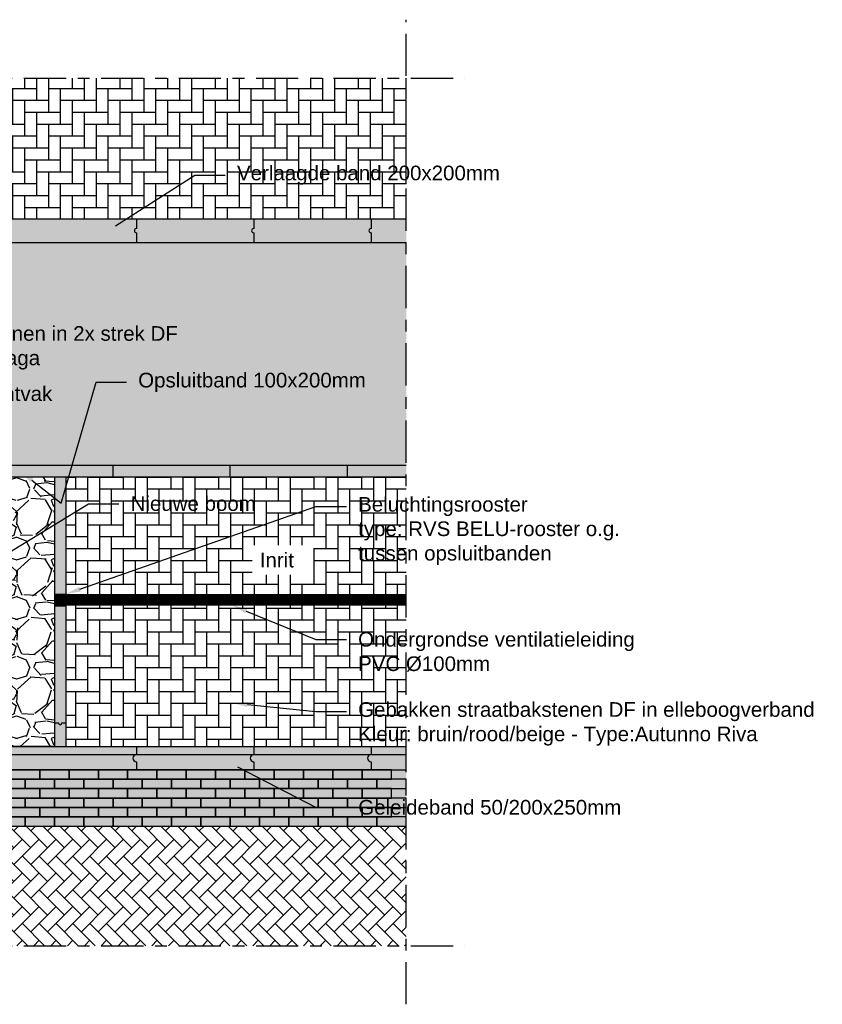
# Model space of a CAD drawing. Header units: metres. Extents: x 8 to 122, y -18 to 26.
# Tile 5 of 54: x 18.87 to 25.71, y -4.9 to 3.5. Entities that reach past the tile are written whole.
import ezdxf
from ezdxf import colors
from ezdxf.entities.mleader import LeaderData, LeaderLine
from ezdxf.math import Vec2, Vec3

# ---------------------------------------------------------------- set-up
doc = ezdxf.new("R2010")
doc.units = ezdxf.units.M
doc.linetypes.add('ACAD_ISO04W100', pattern=[30, 24, -3, 0, -3])
doc.linetypes.add('DASHED2', pattern=[0.375, 0.25, -0.125])
doc.layers.add('N-WE-AL-DETAIL-G', color=7, linetype='Continuous')
doc.layers.add('X-XX-AL-DETAIL-G', color=7, linetype='Continuous')
doc.layers.add('X-XX-AL-AANKLEDING-T25', color=7, linetype='Continuous', lineweight=25)
doc.styles.add('NLCS_ISO', font='arial.ttf')

msp = doc.modelspace()

# ---------------------------------------------------------------- hatches: boundary and pattern name
at = {"true_color": 0xb97150}
h = msp.add_hatch(color=13, dxfattribs=at)
h.dxf.hatch_style = 1
h.paths.add_polyline_path([(10.16240804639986, -2.901594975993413), (22.16240804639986, -2.901594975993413), (22.16240804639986, -3.381594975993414), (10.16240804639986, -3.381594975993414)])
at = {"layer": 'N-WE-AL-DETAIL-G'}
h = msp.add_hatch(dxfattribs=at)
h.set_pattern_fill('AR-HBONE', color=251, scale=0.001, angle=45)
h.set_pattern_definition([(90, (15.35488126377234, 2.401798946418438), (-0.1016, 0.1016), [0.3048, -0.1016]), (180, (15.35488126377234, 2.503398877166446), (-0.1016, 0.1016), [0.3048, -0.1016])])
h.paths.add_polyline_path([(10.16240804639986, 2.998405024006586), (22.16240804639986, 2.998405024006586), (22.16240804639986, 1.798405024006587), (10.16240804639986, 1.798405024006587)])
h = msp.add_hatch(color=253, dxfattribs=at)
h.dxf.hatch_style = 1
h.paths.add_polyline_path([(10.16240804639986, 1.798405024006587), (22.16240804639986, 1.798405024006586), (22.16240804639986, 1.598405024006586), (10.16240804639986, 1.598405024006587)])
at = {"layer": 'N-WE-AL-DETAIL-G', "true_color": 0xcc6161}
h = msp.add_hatch(color=13, dxfattribs=at)
h.dxf.hatch_style = 1
h.paths.add_polyline_path([(10.16240804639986, 1.598405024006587), (22.16240804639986, 1.598405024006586), (22.16240804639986, -0.3015949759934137), (10.16240804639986, -0.3015949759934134)])
at = {"layer": 'N-WE-AL-DETAIL-G'}
h = msp.add_hatch(color=253, dxfattribs=at)
h.dxf.hatch_style = 1
h.paths.add_polyline_path([(10.16240804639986, -0.3015949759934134), (22.16240804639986, -0.3015949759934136), (22.16240804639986, -0.4015949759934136), (10.16240804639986, -0.4015949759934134)])
h = msp.add_hatch(color=253, dxfattribs=at)
h.dxf.hatch_style = 1
h.paths.add_polyline_path([(19.16240804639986, -0.4015949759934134), (19.26240804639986, -0.4015949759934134), (19.26240804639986, -1.401594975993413), (19.16240804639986, -1.401594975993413)])
h = msp.add_hatch(dxfattribs=at)
h.set_pattern_fill('AR-HBONE', color=251, scale=0.001, angle=45)
h.set_pattern_definition([(90, (-1.482211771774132, -1.77635683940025e-15), (-0.1016, 0.1016), [0.3048, -0.1016]), (180, (-1.482211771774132, 0.1015999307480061), (-0.1016, 0.1016), [0.3048, -0.1016])])
h.paths.add_polyline_path([(19.26240804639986, -2.701594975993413), (19.66240804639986, -2.701594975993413), (22.16240804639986, -2.701594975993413), (22.16240804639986, -0.4015949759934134), (19.26240804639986, -0.4015949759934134)])
h = msp.add_hatch(color=5, dxfattribs=at)
h.dxf.hatch_style = 1
h.paths.add_polyline_path([(19.26240804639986, -1.401594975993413), (19.16240804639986, -1.401594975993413), (19.16240804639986, -1.501594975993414), (19.26240804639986, -1.501594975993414)])
h = msp.add_hatch(color=253, dxfattribs=at)
h.dxf.hatch_style = 1
h.paths.add_polyline_path([(19.16240804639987, -1.501594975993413), (19.26240804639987, -1.501594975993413), (19.26240804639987, -2.701594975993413), (19.16240804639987, -2.701594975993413)])
h = msp.add_hatch(color=253, dxfattribs=at)
h.dxf.hatch_style = 1
h.paths.add_polyline_path([(10.16240804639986, -2.701594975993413), (22.16240804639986, -2.701594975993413), (22.16240804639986, -2.901594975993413), (10.16240804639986, -2.901594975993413)])
h = msp.add_hatch(dxfattribs=at)
h.set_pattern_fill('AR-HBONE', color=251, scale=0.001, angle=90)
h.set_pattern_definition([(135, (-3.884375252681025, 3.618841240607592), (-0.1436840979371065, 8.798113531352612e-18), [0.3048, -0.1016]), (225, (-3.956217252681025, 3.690683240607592), (-0.1436840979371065, 2.300896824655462e-17), [0.3048, -0.1016])])
h.paths.add_polyline_path([(22.16240804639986, -3.381594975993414), (10.16240804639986, -3.381594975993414), (10.16240804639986, -4.401594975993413), (22.16240804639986, -4.401594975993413)])
at = {"layer": 'X-XX-AL-DETAIL-G'}
h = msp.add_hatch(dxfattribs=at)
h.set_pattern_fill('GRAVEL', color=253, scale=0.02)
h.set_pattern_definition([(228.0127875, (-1.116451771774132, 0.5079999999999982), (-4.064000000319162, -4.571999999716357), [0.068344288, -6.766096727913]), (184.969741, (-1.162171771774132, 0.4571999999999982), (6.095999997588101, 0.5080000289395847), [0.117280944, -11.61080977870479]), (132.5104471, (-1.279011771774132, 0.4470399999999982), (5.080000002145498, -5.587999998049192), [0.08269630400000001, -8.186944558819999]), (267.273689, (-1.477131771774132, 0.3200399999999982), (0.508000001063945, 10.15999999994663), [0.106800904, -10.5732874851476]), (292.83365418, (-1.482211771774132, 0.2133599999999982), (-2.540000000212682, 6.095999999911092), [0.10472674, -10.3679615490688]), (357.2736889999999, (-1.441571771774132, 0.1168399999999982), (-10.15999999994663, 0.5080000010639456), [0.106800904, -10.5732874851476]), (37.69424047, (-1.334891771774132, 0.1117599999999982), (-6.603999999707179, -5.080000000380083), [0.141238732, -13.9826230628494]), (72.25532837, (-1.223131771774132, 0.1981199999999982), (3.556000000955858, 11.17599999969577), [0.133343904, -13.201051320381]), (121.42956562, (-1.182491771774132, 0.3251199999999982), (-4.064000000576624, 6.603999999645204), [0.1071626, -10.6091091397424]), (175.2363583, (-1.238371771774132, 0.4165599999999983), (5.587999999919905, -0.5080000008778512), [0.122342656, -5.994787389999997]), (222.3974378, (-1.360291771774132, 0.4267199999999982), (-6.095999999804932, -5.588000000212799), [0.158215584, -15.6633545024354]), (138.81407483, (-0.9742117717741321, 0.3149599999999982), (-3.555999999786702, 3.048000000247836), [0.05400090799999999, -5.3461131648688]), (171.4692344, (-1.014851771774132, 0.3505199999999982), (6.604000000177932, -1.015999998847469), [0.102736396, -10.170927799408]), (225, (-1.116451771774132, 0.3657599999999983), (-7.105427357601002e-17, -0.5080000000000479), [0.071841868, -0.6465786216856]), (203.19859051, (-1.152011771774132, 0.4267199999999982), (2.540000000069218, 1.015999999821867), [0.03868826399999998, -3.830124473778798]), (291.80140949, (-1.187571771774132, 0.4114799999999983), (-0.5080000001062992, 1.523999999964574), [0.054713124, -2.680950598]), (30.96375653, (-1.167251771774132, 0.3606799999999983), (1.524000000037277, 1.015999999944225), [0.08886393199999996, -2.873259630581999]), (161.56505118, (-1.091051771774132, 0.4063999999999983), (1.016000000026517, -0.5079999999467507), [0.064257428, -1.5421796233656]), (16.389540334, (-1.482211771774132, 0.4114799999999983), (5.080000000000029, 1.524000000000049), [0.09001760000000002, -8.911765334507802]), (70.34617594, (-1.395851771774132, 0.4368799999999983), (-2.032000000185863, -5.587999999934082), [0.075519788, -7.476443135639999]), (293.19859051, (-1.091051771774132, 0.5079999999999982), (-1.015999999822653, 2.540000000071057), [0.07737601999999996, -3.791436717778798]), (343.6104596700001, (-1.060571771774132, 0.4368799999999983), (-5.080000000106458, 1.523999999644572), [0.09001759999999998, -8.911765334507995]), (339.44395478, (-1.482211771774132, 0.09651999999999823), (-2.539999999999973, 1.016000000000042), [0.08680703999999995, -4.253546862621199]), (294.7751406, (-1.400931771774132, 0.06603999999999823), (-2.540000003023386, 5.587999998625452), [0.07273442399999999, -7.200718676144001]), (66.80140949, (-1.085971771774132, -1.77635683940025e-15), (1.01599999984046, 2.540000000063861), [0.07737602, -3.7914367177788]), (17.35402464, (-1.055491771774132, 0.07111999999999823), (-6.603999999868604, -2.032000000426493), [0.08515654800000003, -8.43047519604]), (69.44395478, (-1.334891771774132, -1.77635683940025e-15), (-1.016000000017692, -2.539999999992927), [0.04340351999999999, -4.296950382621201]), (101.309932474, (-1.116451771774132, -1.77635683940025e-15), (-0.5080000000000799, 2.032000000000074), [0.02590292, -2.5643989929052]), (165.963756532, (-1.121531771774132, 0.02539999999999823), (1.523999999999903, -0.507999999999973), [0.10472674, -1.9898109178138]), (186.00900596, (-1.223131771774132, 0.05079999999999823), (5.079999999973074, 0.5080000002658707), [0.09705339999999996, -9.608272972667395]), (303.69006753, (-1.167251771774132, 0.3149599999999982), (-0.5080000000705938, 1.01599999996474), [0.073264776, -1.758355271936]), (353.15722659, (-1.126611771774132, 0.2539999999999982), (8.636000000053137, -1.015999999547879), [0.127911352, -12.6632018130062]), (60.9453959, (-0.9996117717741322, 0.2387599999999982), (-2.032000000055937, -3.555999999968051), [0.052301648, -5.177878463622]), (90, (-0.9742117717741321, 0.2844799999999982), (-0.508, 0.508), [0.03048, -0.4775199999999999]), (120.25643716, (-1.233291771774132, 0.06603999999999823), (2.031999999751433, -3.556000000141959), [0.070573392, -6.98678815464]), (48.01278749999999, (-1.268851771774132, 0.1269999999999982), (4.064000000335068, 4.571999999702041), [0.136688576, -6.697752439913]), (0, (-1.177411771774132, 0.2285999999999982), (0.508, 0.508), [0.13208, -0.37592]), (325.3048465, (-1.045331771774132, 0.2285999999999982), (5.080000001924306, -3.555999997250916), [0.080321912, -7.951863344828]), (254.0546040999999, (-0.9792917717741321, 0.1828799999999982), (-0.5079999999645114, -2.032000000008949), [0.07396581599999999, -3.6243300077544]), (207.64597536, (-0.9996117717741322, 0.1117599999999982), (-9.65200000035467, -5.079999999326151), [0.12042902, -11.92249288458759]), (175.42607874, (-1.106291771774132, 0.05587999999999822), (-6.603999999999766, 0.5079999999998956), [0.127405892, -12.613169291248])])
h.paths.add_polyline_path([(17.78717358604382, -1.443681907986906), (17.86032346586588, -1.399255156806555), (17.94925075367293, -1.387790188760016), (18.06973285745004, -1.386357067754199), (18.11419650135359, -1.42791757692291), (18.12280238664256, -1.48524241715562), (18.15292284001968, -1.576962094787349), (18.13857979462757, -1.654350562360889), (18.06829849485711, -1.687312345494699), (17.95355369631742, -1.703076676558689), (17.82159698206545, -1.700210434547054), (17.75992171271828, -1.668681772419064), (17.72406395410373, -1.607057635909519), (17.72980111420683, -1.533968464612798), (17.74988146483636, -1.462312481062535)])
h.paths.add_polyline_path([(16.66240804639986, -0.4015949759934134), (19.16240804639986, -0.4015949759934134), (19.16240804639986, -2.701594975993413), (16.66240804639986, -2.701594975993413)])

# ---------------------------------------------------------------- linework, layer by layer
for points in [[(10.16240804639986, 1.798405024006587), (22.16240804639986, 1.798405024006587)], [(10.16240804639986, 1.598405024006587), (22.16240804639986, 1.598405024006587)]]:
    msp.add_lwpolyline(points)
at = {"layer": 'N-WE-AL-DETAIL-G', "linetype": 'ACAD_ISO04W100', "ltscale": 0.015}
for points in [[(22.16240804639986, -4.901594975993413), (22.16240804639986, 3.498405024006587)], [(9.662408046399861, 2.998405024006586), (22.66240804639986, 2.998405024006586)], [(9.662408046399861, -4.401594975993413), (22.66240804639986, -4.401594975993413)]]:
    msp.add_lwpolyline(points, dxfattribs=at)
at = {"layer": 'N-WE-AL-DETAIL-G', "color": 252}
for points in [[(19.86240804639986, 1.798405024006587), (19.86240804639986, 1.716405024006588, 0.9999999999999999), (19.86240804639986, 1.680405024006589), (19.86240804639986, 1.598405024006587)], [(20.86240804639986, 1.798405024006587), (20.86240804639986, 1.716405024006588, 0.9999999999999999), (20.86240804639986, 1.680405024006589), (20.86240804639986, 1.598405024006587)], [(21.86240804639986, 1.798405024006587), (21.86240804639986, 1.716405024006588, 0.9999999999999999), (21.86240804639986, 1.680405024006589), (21.86240804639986, 1.598405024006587)], [(19.16240804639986, -2.501594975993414), (19.19740804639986, -2.501594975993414, 0.9999999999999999), (19.22740804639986, -2.501594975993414), (19.26240804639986, -2.501594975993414)], [(19.86240804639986, -2.701594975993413), (19.86240804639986, -2.771594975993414, 0.9999999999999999), (19.86240804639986, -2.831594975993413), (19.86240804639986, -2.901594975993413)], [(20.86240804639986, -2.701594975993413), (20.86240804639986, -2.771594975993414, 0.9999999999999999), (20.86240804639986, -2.831594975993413), (20.86240804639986, -2.901594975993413)], [(21.86240804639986, -2.701594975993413), (21.86240804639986, -2.771594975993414, 0.9999999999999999), (21.86240804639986, -2.831594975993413), (21.86240804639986, -2.901594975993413)]]:
    msp.add_lwpolyline(points, format="xyb", dxfattribs=at)
at = {"layer": 'N-WE-AL-DETAIL-G'}
for points in [[(10.16240804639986, 1.598405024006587), (22.16240804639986, 1.598405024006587)], [(10.16240804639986, -0.3015949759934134), (22.16240804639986, -0.3015949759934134)], [(10.16240804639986, -0.4015949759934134), (22.16240804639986, -0.4015949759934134)], [(10.16240804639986, -2.701594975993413), (22.16240804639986, -2.701594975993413)], [(10.16240804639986, -2.901594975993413), (22.16240804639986, -2.901594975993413)], [(10.16240804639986, -3.381594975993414), (22.16240804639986, -3.381594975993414)]]:
    msp.add_lwpolyline(points, dxfattribs=at)
at = {"layer": 'N-WE-AL-DETAIL-G', "color": 252}
for points in [[(19.66240804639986, -0.4015949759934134), (19.66240804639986, -0.3015949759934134)], [(20.66240804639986, -0.4015949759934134), (20.66240804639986, -0.3015949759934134)], [(21.66240804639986, -0.4015949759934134), (21.66240804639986, -0.3015949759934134)], [(19.16240804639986, -1.401594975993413), (19.26240804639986, -1.401594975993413)], [(19.16240804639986, -1.501594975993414), (19.26240804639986, -1.501594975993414)], [(10.16240804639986, -2.771594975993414), (22.16240804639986, -2.771594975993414)]]:
    msp.add_lwpolyline(points, dxfattribs=at)
at = {"layer": 'N-WE-AL-DETAIL-G'}
msp.add_lwpolyline([(19.16240804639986, -2.701594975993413), (16.66240804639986, -2.701594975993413), (16.66240804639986, -0.4015949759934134), (19.16240804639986, -0.4015949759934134)], close=True, dxfattribs=at)
at = {"layer": 'N-WE-AL-DETAIL-G', "color": 4, "linetype": 'DASHED2', "const_width": 0.1}
msp.add_lwpolyline([(22.16240804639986, -1.451594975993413), (19.26240804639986, -1.451594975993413)], dxfattribs=at)
at = {"layer": 'X-XX-AL-DETAIL-G'}
msp.add_lwpolyline([(19.26240804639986, -2.701594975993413), (19.26240804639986, -0.4015949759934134)], dxfattribs=at)
at = {"layer": 'X-XX-AL-DETAIL-G', "color": 251}
for points in [[(18.78740804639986, -2.981594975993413), (19.03740804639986, -2.981594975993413), (19.03740804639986, -2.901594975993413), (18.78740804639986, -2.901594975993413)], [(19.03740804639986, -2.981594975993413), (19.28740804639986, -2.981594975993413), (19.28740804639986, -2.901594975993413), (19.03740804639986, -2.901594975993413)], [(19.28740804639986, -2.981594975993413), (19.53740804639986, -2.981594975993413), (19.53740804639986, -2.901594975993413), (19.28740804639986, -2.901594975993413)], [(19.53740804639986, -2.981594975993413), (19.78740804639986, -2.981594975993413), (19.78740804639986, -2.901594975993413), (19.53740804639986, -2.901594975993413)], [(19.78740804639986, -2.981594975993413), (20.03740804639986, -2.981594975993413), (20.03740804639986, -2.901594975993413), (19.78740804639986, -2.901594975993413)], [(19.78740804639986, -2.981594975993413), (20.03740804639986, -2.981594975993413), (20.03740804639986, -2.901594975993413), (19.78740804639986, -2.901594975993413)], [(20.03740804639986, -2.981594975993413), (20.28740804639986, -2.981594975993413), (20.28740804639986, -2.901594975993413), (20.03740804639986, -2.901594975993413)], [(20.28740804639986, -2.981594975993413), (20.53740804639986, -2.981594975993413), (20.53740804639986, -2.901594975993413), (20.28740804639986, -2.901594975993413)], [(20.53740804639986, -2.981594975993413), (20.78740804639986, -2.981594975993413), (20.78740804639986, -2.901594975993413), (20.53740804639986, -2.901594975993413)], [(20.78740804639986, -2.981594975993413), (21.03740804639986, -2.981594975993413), (21.03740804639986, -2.901594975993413), (20.78740804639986, -2.901594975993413)], [(21.03740804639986, -2.981594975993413), (21.28740804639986, -2.981594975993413), (21.28740804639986, -2.901594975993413), (21.03740804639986, -2.901594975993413)], [(21.28740804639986, -2.981594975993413), (21.53740804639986, -2.981594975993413), (21.53740804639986, -2.901594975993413), (21.28740804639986, -2.901594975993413)], [(21.53740804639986, -2.981594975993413), (21.78740804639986, -2.981594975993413), (21.78740804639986, -2.901594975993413), (21.53740804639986, -2.901594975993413)], [(21.78740804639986, -2.981594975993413), (22.03740804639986, -2.981594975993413), (22.03740804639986, -2.901594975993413), (21.78740804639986, -2.901594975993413)], [(18.66240804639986, -3.061594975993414), (18.91240804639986, -3.061594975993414), (18.91240804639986, -2.981594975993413), (18.66240804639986, -2.981594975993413)], [(18.91240804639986, -3.061594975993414), (19.16240804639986, -3.061594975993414), (19.16240804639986, -2.981594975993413), (18.91240804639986, -2.981594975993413)], [(19.16240804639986, -3.061594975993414), (19.41240804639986, -3.061594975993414), (19.41240804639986, -2.981594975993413), (19.16240804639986, -2.981594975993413)], [(19.41240804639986, -3.061594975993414), (19.66240804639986, -3.061594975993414), (19.66240804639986, -2.981594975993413), (19.41240804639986, -2.981594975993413)], [(19.66240804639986, -3.061594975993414), (19.91240804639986, -3.061594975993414), (19.91240804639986, -2.981594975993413), (19.66240804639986, -2.981594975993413)], [(19.66240804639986, -3.061594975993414), (19.91240804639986, -3.061594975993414), (19.91240804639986, -2.981594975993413), (19.66240804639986, -2.981594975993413)], [(19.91240804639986, -3.061594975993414), (20.16240804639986, -3.061594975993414), (20.16240804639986, -2.981594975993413), (19.91240804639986, -2.981594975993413)], [(20.16240804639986, -3.061594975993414), (20.41240804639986, -3.061594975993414), (20.41240804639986, -2.981594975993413), (20.16240804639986, -2.981594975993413)], [(20.41240804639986, -3.061594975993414), (20.66240804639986, -3.061594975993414), (20.66240804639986, -2.981594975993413), (20.41240804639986, -2.981594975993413)], [(20.66240804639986, -3.061594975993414), (20.91240804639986, -3.061594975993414), (20.91240804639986, -2.981594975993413), (20.66240804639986, -2.981594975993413)], [(20.91240804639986, -3.061594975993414), (21.16240804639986, -3.061594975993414), (21.16240804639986, -2.981594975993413), (20.91240804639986, -2.981594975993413)], [(21.16240804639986, -3.061594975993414), (21.41240804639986, -3.061594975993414), (21.41240804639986, -2.981594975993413), (21.16240804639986, -2.981594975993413)], [(21.41240804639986, -3.061594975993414), (21.66240804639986, -3.061594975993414), (21.66240804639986, -2.981594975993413), (21.41240804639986, -2.981594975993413)], [(21.66240804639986, -3.061594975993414), (21.91240804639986, -3.061594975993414), (21.91240804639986, -2.981594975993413), (21.66240804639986, -2.981594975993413)], [(21.91240804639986, -3.061594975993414), (22.16240804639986, -3.061594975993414), (22.16240804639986, -2.981594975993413), (21.91240804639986, -2.981594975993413)], [(18.78740804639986, -3.141594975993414), (19.03740804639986, -3.141594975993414), (19.03740804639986, -3.061594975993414), (18.78740804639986, -3.061594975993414)], [(19.03740804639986, -3.141594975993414), (19.28740804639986, -3.141594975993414), (19.28740804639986, -3.061594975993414), (19.03740804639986, -3.061594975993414)], [(19.28740804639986, -3.141594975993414), (19.53740804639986, -3.141594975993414), (19.53740804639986, -3.061594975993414), (19.28740804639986, -3.061594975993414)], [(19.53740804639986, -3.141594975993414), (19.78740804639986, -3.141594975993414), (19.78740804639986, -3.061594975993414), (19.53740804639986, -3.061594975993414)], [(19.78740804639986, -3.141594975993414), (20.03740804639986, -3.141594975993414), (20.03740804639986, -3.061594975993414), (19.78740804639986, -3.061594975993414)], [(19.78740804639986, -3.141594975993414), (20.03740804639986, -3.141594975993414), (20.03740804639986, -3.061594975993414), (19.78740804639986, -3.061594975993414)], [(20.03740804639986, -3.141594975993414), (20.28740804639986, -3.141594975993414), (20.28740804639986, -3.061594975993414), (20.03740804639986, -3.061594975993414)], [(20.28740804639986, -3.141594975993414), (20.53740804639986, -3.141594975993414), (20.53740804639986, -3.061594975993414), (20.28740804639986, -3.061594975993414)], [(20.53740804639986, -3.141594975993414), (20.78740804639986, -3.141594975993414), (20.78740804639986, -3.061594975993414), (20.53740804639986, -3.061594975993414)], [(20.78740804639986, -3.141594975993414), (21.03740804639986, -3.141594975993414), (21.03740804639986, -3.061594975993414), (20.78740804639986, -3.061594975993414)], [(21.03740804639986, -3.141594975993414), (21.28740804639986, -3.141594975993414), (21.28740804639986, -3.061594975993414), (21.03740804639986, -3.061594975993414)], [(21.28740804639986, -3.141594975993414), (21.53740804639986, -3.141594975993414), (21.53740804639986, -3.061594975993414), (21.28740804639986, -3.061594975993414)], [(21.53740804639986, -3.141594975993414), (21.78740804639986, -3.141594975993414), (21.78740804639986, -3.061594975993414), (21.53740804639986, -3.061594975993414)], [(21.78740804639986, -3.141594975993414), (22.03740804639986, -3.141594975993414), (22.03740804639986, -3.061594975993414), (21.78740804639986, -3.061594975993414)], [(18.66240804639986, -3.221594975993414), (18.91240804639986, -3.221594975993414), (18.91240804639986, -3.141594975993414), (18.66240804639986, -3.141594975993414)], [(18.91240804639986, -3.221594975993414), (19.16240804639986, -3.221594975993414), (19.16240804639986, -3.141594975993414), (18.91240804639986, -3.141594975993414)], [(19.16240804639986, -3.221594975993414), (19.41240804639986, -3.221594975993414), (19.41240804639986, -3.141594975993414), (19.16240804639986, -3.141594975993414)], [(19.41240804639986, -3.221594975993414), (19.66240804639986, -3.221594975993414), (19.66240804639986, -3.141594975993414), (19.41240804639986, -3.141594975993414)], [(19.66240804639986, -3.221594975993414), (19.91240804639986, -3.221594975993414), (19.91240804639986, -3.141594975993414), (19.66240804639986, -3.141594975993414)], [(19.66240804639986, -3.221594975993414), (19.91240804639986, -3.221594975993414), (19.91240804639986, -3.141594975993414), (19.66240804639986, -3.141594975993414)], [(19.91240804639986, -3.221594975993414), (20.16240804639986, -3.221594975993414), (20.16240804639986, -3.141594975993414), (19.91240804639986, -3.141594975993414)], [(20.16240804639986, -3.221594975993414), (20.41240804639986, -3.221594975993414), (20.41240804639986, -3.141594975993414), (20.16240804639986, -3.141594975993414)], [(20.41240804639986, -3.221594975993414), (20.66240804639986, -3.221594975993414), (20.66240804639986, -3.141594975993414), (20.41240804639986, -3.141594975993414)], [(20.66240804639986, -3.221594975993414), (20.91240804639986, -3.221594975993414), (20.91240804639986, -3.141594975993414), (20.66240804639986, -3.141594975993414)], [(20.91240804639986, -3.221594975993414), (21.16240804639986, -3.221594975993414), (21.16240804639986, -3.141594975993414), (20.91240804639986, -3.141594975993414)], [(21.16240804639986, -3.221594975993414), (21.41240804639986, -3.221594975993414), (21.41240804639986, -3.141594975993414), (21.16240804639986, -3.141594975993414)], [(21.41240804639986, -3.221594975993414), (21.66240804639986, -3.221594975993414), (21.66240804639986, -3.141594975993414), (21.41240804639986, -3.141594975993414)], [(21.66240804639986, -3.221594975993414), (21.91240804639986, -3.221594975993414), (21.91240804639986, -3.141594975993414), (21.66240804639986, -3.141594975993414)], [(21.91240804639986, -3.221594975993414), (22.16240804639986, -3.221594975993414), (22.16240804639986, -3.141594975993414), (21.91240804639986, -3.141594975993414)], [(18.78740804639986, -3.301594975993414), (19.03740804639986, -3.301594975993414), (19.03740804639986, -3.221594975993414), (18.78740804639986, -3.221594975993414)], [(19.03740804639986, -3.301594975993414), (19.28740804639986, -3.301594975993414), (19.28740804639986, -3.221594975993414), (19.03740804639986, -3.221594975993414)], [(19.28740804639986, -3.301594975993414), (19.53740804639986, -3.301594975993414), (19.53740804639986, -3.221594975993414), (19.28740804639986, -3.221594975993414)], [(19.53740804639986, -3.301594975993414), (19.78740804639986, -3.301594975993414), (19.78740804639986, -3.221594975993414), (19.53740804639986, -3.221594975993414)], [(19.78740804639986, -3.301594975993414), (20.03740804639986, -3.301594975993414), (20.03740804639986, -3.221594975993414), (19.78740804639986, -3.221594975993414)], [(19.78740804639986, -3.301594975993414), (20.03740804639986, -3.301594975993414), (20.03740804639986, -3.221594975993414), (19.78740804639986, -3.221594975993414)], [(20.03740804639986, -3.301594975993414), (20.28740804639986, -3.301594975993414), (20.28740804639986, -3.221594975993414), (20.03740804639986, -3.221594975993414)], [(20.28740804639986, -3.301594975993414), (20.53740804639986, -3.301594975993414), (20.53740804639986, -3.221594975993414), (20.28740804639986, -3.221594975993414)], [(20.53740804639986, -3.301594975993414), (20.78740804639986, -3.301594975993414), (20.78740804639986, -3.221594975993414), (20.53740804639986, -3.221594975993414)], [(20.78740804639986, -3.301594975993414), (21.03740804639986, -3.301594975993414), (21.03740804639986, -3.221594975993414), (20.78740804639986, -3.221594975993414)], [(21.03740804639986, -3.301594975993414), (21.28740804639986, -3.301594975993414), (21.28740804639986, -3.221594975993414), (21.03740804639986, -3.221594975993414)], [(21.28740804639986, -3.301594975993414), (21.53740804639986, -3.301594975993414), (21.53740804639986, -3.221594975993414), (21.28740804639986, -3.221594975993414)], [(21.53740804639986, -3.301594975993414), (21.78740804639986, -3.301594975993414), (21.78740804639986, -3.221594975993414), (21.53740804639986, -3.221594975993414)], [(21.78740804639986, -3.301594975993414), (22.03740804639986, -3.301594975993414), (22.03740804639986, -3.221594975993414), (21.78740804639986, -3.221594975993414)], [(18.66240804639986, -3.381594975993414), (18.91240804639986, -3.381594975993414), (18.91240804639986, -3.301594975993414), (18.66240804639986, -3.301594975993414)], [(18.91240804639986, -3.381594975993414), (19.16240804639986, -3.381594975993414), (19.16240804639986, -3.301594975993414), (18.91240804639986, -3.301594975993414)], [(19.16240804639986, -3.381594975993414), (19.41240804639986, -3.381594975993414), (19.41240804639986, -3.301594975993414), (19.16240804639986, -3.301594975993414)], [(19.41240804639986, -3.381594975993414), (19.66240804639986, -3.381594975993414), (19.66240804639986, -3.301594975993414), (19.41240804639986, -3.301594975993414)], [(19.66240804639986, -3.381594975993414), (19.91240804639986, -3.381594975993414), (19.91240804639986, -3.301594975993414), (19.66240804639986, -3.301594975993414)], [(19.66240804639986, -3.381594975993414), (19.91240804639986, -3.381594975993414), (19.91240804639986, -3.301594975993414), (19.66240804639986, -3.301594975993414)], [(19.91240804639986, -3.381594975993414), (20.16240804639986, -3.381594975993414), (20.16240804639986, -3.301594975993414), (19.91240804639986, -3.301594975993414)], [(20.16240804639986, -3.381594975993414), (20.41240804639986, -3.381594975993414), (20.41240804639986, -3.301594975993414), (20.16240804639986, -3.301594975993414)], [(20.41240804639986, -3.381594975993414), (20.66240804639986, -3.381594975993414), (20.66240804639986, -3.301594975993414), (20.41240804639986, -3.301594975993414)], [(20.66240804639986, -3.381594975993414), (20.91240804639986, -3.381594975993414), (20.91240804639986, -3.301594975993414), (20.66240804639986, -3.301594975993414)], [(20.91240804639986, -3.381594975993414), (21.16240804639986, -3.381594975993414), (21.16240804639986, -3.301594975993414), (20.91240804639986, -3.301594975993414)], [(21.16240804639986, -3.381594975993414), (21.41240804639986, -3.381594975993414), (21.41240804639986, -3.301594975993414), (21.16240804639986, -3.301594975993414)], [(21.41240804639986, -3.381594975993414), (21.66240804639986, -3.381594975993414), (21.66240804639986, -3.301594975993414), (21.41240804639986, -3.301594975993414)], [(21.66240804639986, -3.381594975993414), (21.91240804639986, -3.381594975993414), (21.91240804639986, -3.301594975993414), (21.66240804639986, -3.301594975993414)], [(21.91240804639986, -3.381594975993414), (22.16240804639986, -3.381594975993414), (22.16240804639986, -3.301594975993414), (21.91240804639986, -3.301594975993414)]]:
    msp.add_lwpolyline(points, close=True, dxfattribs=at)

# ---------------------------------------------------------------- leaders
at = {"layer": 'X-XX-AL-AANKLEDING-T25'}
ml = msp.add_multileader_mtext('Standard', dxfattribs=at)
ml.set_content('\\A1;Verlaagde band 200x200mm', color=256, style='NLCS_ISO')
ml.set_leader_properties()
ml.build(insert=Vec2(0, 0))
ml.multileader.update_dxf_attribs({"arrow_head_size": 0.125})
ctx = ml.context
ctx.base_point, ctx.char_height, ctx.arrow_head_size, ctx.landing_gap_size, ctx.plane_origin = Vec3(20.61942871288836, 2.172322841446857), 0.125, 0.125, 0.1, Vec3(18.16699499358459, 1.060917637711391)
notes = []
notes.append((ctx, [(0, (1, 1, 0), (20.36012167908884, 2.172322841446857), (1, 0), 0.2593070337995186, [(0, [(19.57718887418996, 1.673422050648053)], 0, [])])]))
ctx.mtext.insert, ctx.mtext.flow_direction = Vec3(20.71942871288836, 2.253197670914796), 5
ml = msp.add_multileader_mtext('Standard', dxfattribs=at)
ml.set_content('Gebakken straatbakstenen in 2x strek DF \\PKleur: grijs - Type: Malaga', color=256, style='NLCS_ISO')
ml.set_leader_properties()
ml.build(insert=Vec2(0, 0))
ml.multileader.update_dxf_attribs({"arrow_head_size": 0.125})
ctx = ml.context
ctx.base_point, ctx.char_height, ctx.arrow_head_size, ctx.landing_gap_size, ctx.plane_origin = Vec3(16.90305424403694, 0.8032289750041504), 0.125, 0.125, 0.1, Vec3(15.53026782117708, -0.7676486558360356)
notes.append((ctx, [(0, (1, 1, 0), (16.64374721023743, 0.8032289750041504), (1, 0), 0.2593070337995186, [(0, [(16.36240804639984, -0.9515949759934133)], 0, [])])]))
ctx.mtext.insert, ctx.mtext.flow_direction = Vec3(17.00305424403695, 0.8841038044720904), 5
ml = msp.add_multileader_mtext('Standard', dxfattribs=at)
ml.set_content('Opsluitband 100x200mm', color=256, style='NLCS_ISO')
ml.set_leader_properties()
ml.build(insert=Vec2(0, 0))
ml.multileader.update_dxf_attribs({"arrow_head_size": 0.125})
ctx = ml.context
ctx.base_point, ctx.char_height, ctx.arrow_head_size, ctx.landing_gap_size, ctx.plane_origin = Vec3(19.77703924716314, 0.4063100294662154), 0.125, 0.125, 0.1, Vec3(18.16699499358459, -1.229825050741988)
notes.append((ctx, [(0, (1, 1, 0), (19.51773221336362, 0.4063100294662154), (1, 0), 0.2593070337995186, [(1, [(18.87141921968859, -0.3524152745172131), (19.21947380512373, -0.6253247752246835)], 0, [])])]))
ctx.mtext.insert, ctx.mtext.flow_direction = Vec3(19.87703924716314, 0.4861616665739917), 5
ml = msp.add_multileader_mtext('Standard', dxfattribs=at)
ml.set_content('Boomplantvak', color=256, style='NLCS_ISO')
ml.set_leader_properties()
ml.build(insert=Vec2(0, 0))
ml.multileader.update_dxf_attribs({"arrow_head_size": 0.125})
ctx = ml.context
ctx.base_point, ctx.char_height, ctx.arrow_head_size, ctx.landing_gap_size, ctx.plane_origin = Vec3(17.93826803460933, 0.2905450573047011), 0.125, 0.125, 0.1, Vec3(18.16699499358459, -1.619495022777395)
notes.append((ctx, [(0, (1, 1, 0), (17.67896100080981, 0.2905450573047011), (1, 0), 0.2593070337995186, [(0, [(17.24918901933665, -0.9247240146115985)], 0, [])])]))
ctx.mtext.insert, ctx.mtext.flow_direction = Vec3(18.03826803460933, 0.3703966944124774), 5
ml = msp.add_multileader_mtext('Standard', dxfattribs=at)
ml.set_content('Nieuwe boom', color=256, style='NLCS_ISO')
ml.set_leader_properties()
ml.build(insert=Vec2(0, 0))
ml.multileader.update_dxf_attribs({"arrow_head_size": 0.125})
ctx = ml.context
ctx.base_point, ctx.char_height, ctx.arrow_head_size, ctx.landing_gap_size, ctx.plane_origin = Vec3(19.71241235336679, -0.6305721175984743), 0.125, 0.125, 0.1, Vec3(18.16699499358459, -2.167647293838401)
notes.append((ctx, [(0, (1, 1, 0), (19.45310531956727, -0.6305721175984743), (1, 0), 0.2593070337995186, [(0, [(17.9458353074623, -1.555142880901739)], 0, [])])]))
ctx.mtext.insert, ctx.mtext.flow_direction = Vec3(19.8124123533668, -0.5670489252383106), 5
ml = msp.add_multileader_mtext('Standard', dxfattribs=at)
ml.set_content('Ondergrondse ventilatieleiding \\PPVC %%C100mm', color=256, style='NLCS_ISO')
ml.set_leader_properties()
ml.build(insert=Vec2(0, 0))
ml.multileader.update_dxf_attribs({"arrow_head_size": 0.125})
ctx = ml.context
ctx.base_point, ctx.char_height, ctx.arrow_head_size, ctx.landing_gap_size, ctx.plane_origin = Vec3(21.65250596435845, -1.790058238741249), 0.125, 0.125, 0.1, Vec3(19.20007224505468, -1.913459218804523)
notes.append((ctx, [(0, (1, 1, 0), (21.39319893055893, -1.790058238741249), (1, 0), 0.2593070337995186, [(0, [(20.68347325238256, -1.498894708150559)], 0, [])])]))
ctx.mtext.insert, ctx.mtext.flow_direction = Vec3(21.75250596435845, -1.725042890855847), 5
ml = msp.add_multileader_mtext('Standard', dxfattribs=at)
ml.set_content('Gebakken straatbakstenen DF in elleboogverband\\PKleur: bruin/rood/beige - Type:Autunno Riva', color=256, style='NLCS_ISO')
ml.set_leader_properties()
ml.build(insert=Vec2(0, 0))
ml.multileader.update_dxf_attribs({"arrow_head_size": 0.125})
ctx = ml.context
ctx.base_point, ctx.char_height, ctx.arrow_head_size, ctx.landing_gap_size, ctx.plane_origin = Vec3(21.65250596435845, -2.404798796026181), 0.125, 0.125, 0.1, Vec3(19.20007224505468, -2.528199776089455)
notes.append((ctx, [(0, (1, 1, 0), (21.39319893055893, -2.404798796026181), (1, 0), 0.2593070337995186, [(0, [(20.68347325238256, -2.331406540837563)], 0, [])])]))
ctx.mtext.insert, ctx.mtext.flow_direction = Vec3(21.75250596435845, -2.323923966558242), 5
ml = msp.add_multileader_mtext('Standard', dxfattribs=at)
ml.set_content('Geleideband 50/200x250mm', color=256, style='NLCS_ISO')
ml.set_leader_properties()
ml.build(insert=Vec2(0, 0))
ml.multileader.update_dxf_attribs({"arrow_head_size": 0.125})
ctx = ml.context
ctx.base_point, ctx.char_height, ctx.arrow_head_size, ctx.landing_gap_size, ctx.plane_origin = Vec3(21.65381371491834, -3.221594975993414), 0.125, 0.125, 0.1, Vec3(19.20137999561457, -3.430871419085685)
notes.append((ctx, [(0, (1, 1, 0), (21.39450668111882, -3.221594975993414), (1, 0), 0.2593070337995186, [(0, [(20.61157387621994, -2.818367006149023)], 0, [])])]))
ctx.mtext.insert, ctx.mtext.flow_direction = Vec3(21.75381371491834, -3.158029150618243), 5
for ctx, leaders in notes:
    for number, flags, end, landing, length, lines in leaders:
        leader = LeaderData()
        leader.index, (leader.has_last_leader_line, leader.has_dogleg_vector, leader.attachment_direction) = number, flags
        leader.last_leader_point, leader.dogleg_vector, leader.dogleg_length = Vec3(end), Vec3(landing), length
        for number, points, colour, breaks in lines:
            line = LeaderLine()
            line.index, line.vertices, line.color, line.breaks = number, Vec3.list(points), colors.encode_raw_color(colour), breaks
            leader.lines.append(line)
        ctx.leaders.append(leader)

# ---------------------------------------------------------------- next in the draw order: texts
at = {"layer": 'X-XX-AL-AANKLEDING-T25', "insert": (20.91369425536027, -1.049293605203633), "char_height": 0.125, "width": 0.3949675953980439, "attachment_point": 1, "style": 'NLCS_ISO', "bg_fill": 3, "box_fill_scale": 1.5, "bg_fill_color": 256, "bg_fill_transparency": 0}
msp.add_mtext('Inrit', dxfattribs=at)

# ---------------------------------------------------------------- next in the draw order: leaders
at = {"layer": 'X-XX-AL-AANKLEDING-T25'}
ml = msp.add_multileader_mtext('Standard', dxfattribs=at)
ml.set_content('Beluchtingsrooster\\Ptype: RVS BELU-rooster o.g.\\Ptussen opsluitbanden', color=256, style='NLCS_ISO')
ml.set_leader_properties()
ml.build(insert=Vec2(0, 0))
ml.multileader.update_dxf_attribs({"arrow_head_size": 0.125})
ctx = ml.context
ctx.base_point, ctx.char_height, ctx.arrow_head_size, ctx.landing_gap_size, ctx.plane_origin = Vec3(21.65250596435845, -0.6534136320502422), 0.125, 0.125, 0.1, Vec3(19.20007224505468, -0.7477273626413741)
notes = []
notes.append((ctx, [(0, (1, 1, 0), (21.39319893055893, -0.6534136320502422), (1, 0), 0.2593070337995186, [(0, [(19.26240804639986, -1.401594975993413)], 0, [])])]))
ctx.mtext.insert, ctx.mtext.flow_direction = Vec3(21.75250596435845, -0.573561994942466), 5
for ctx, leaders in notes:
    for number, flags, end, landing, length, lines in leaders:
        leader = LeaderData()
        leader.index, (leader.has_last_leader_line, leader.has_dogleg_vector, leader.attachment_direction) = number, flags
        leader.last_leader_point, leader.dogleg_vector, leader.dogleg_length = Vec3(end), Vec3(landing), length
        for number, points, colour, breaks in lines:
            line = LeaderLine()
            line.index, line.vertices, line.color, line.breaks = number, Vec3.list(points), colors.encode_raw_color(colour), breaks
            leader.lines.append(line)
        ctx.leaders.append(leader)

doc.saveas('drawing.dxf')
